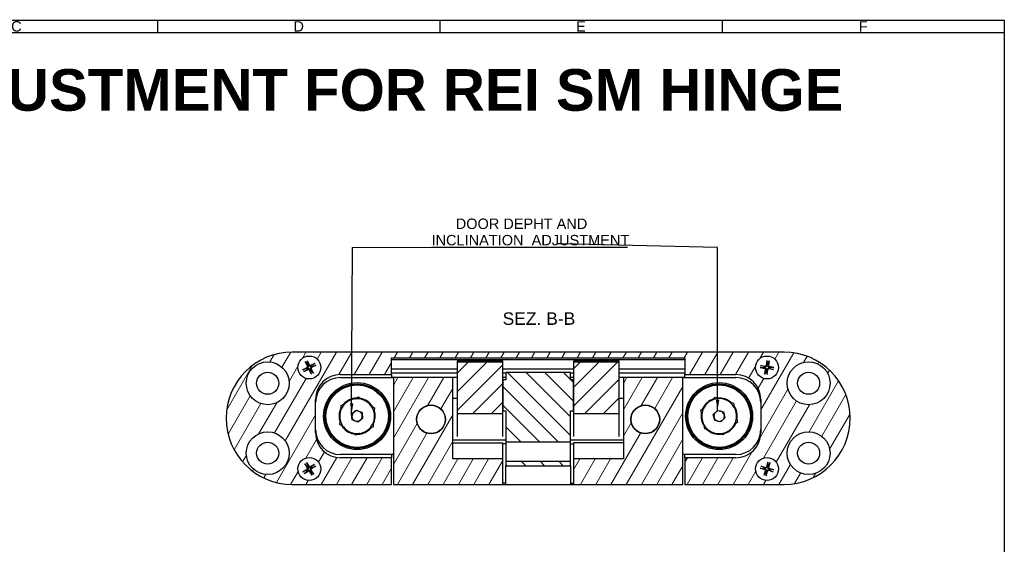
# Model space of a CAD drawing. Header units: millimetres. Extents: x 5 to 415, y 4 to 292.
# Tile 5 of 5: x 178 to 415, y 166 to 292. Entities that reach past the tile are written whole.
import ezdxf

# ---------------------------------------------------------------- set-up
doc = ezdxf.new("R2010")
doc.units = ezdxf.units.MM
for name, color, linetype, lineweight in [('Bordo (ISO)', 7, 'Continuous', 25), ('Simbolo (ISO)', 7, 'Continuous', 25), ('Tratteggio (ISO)', 7, 'Continuous', 15), ('Visibile (ISO)', 7, 'Continuous', 25)]:
    doc.layers.add(name, color=color, linetype=linetype, lineweight=lineweight)
doc.styles.add('Etichetta testo (ISO)', font='ARIAL.TTF')
doc.styles.add('Miglioranzo', font='ARIAL.TTF')
doc.dimstyles.new('Default - Metodo 1b (ISO)$7', dxfattribs={"dimtxt": 2.5, "dimasz": 2.5, "dimexe": 3.175, "dimexo": 0, "dimgap": 0.762, "dimtad": 1, "dimtoh": 1, "dimrnd": 1e-08, "dimtxsty": 'Miglioranzo', "dimcen": 0.09, "dimdle": 10, "dimclrd": 256, "dimclre": 256, "dimclrt": 256, "dimazin": 2, "dimtfac": 1.4, "dimtmove": 0, "dimatfit": 3, "dimfxl": 1, "dimtolj": 1, "dimlwd": -1, "dimlwe": -1, "dimarcsym": 0})

# ---------------------------------------------------------------- blocks, each defined once
blk = doc.blocks.new('Bordi Bordo A3')
at = {"layer": 'Bordo (ISO)'}
for p, q in [((8, 292), (415, 292)), ((211.5, 292), (211.5, 289)), ((279.33, 292), (279.33, 289)), ((347.17, 292), (347.17, 289)), ((415, 292), (415, 5)), ((415, 292), (415, 289)), ((5, 289), (415, 289))]:
    blk.add_line(p, q, dxfattribs=at)
at = {"layer": 'Bordo (ISO)', "char_height": 2.5, "attachment_point": 5, "style": 'Miglioranzo'}
for s, insert, width in [('C', (177.58, 290.5), 6.0822), ('D', (245.42, 290.5), 7.6983)]:
    blk.add_mtext(s, dxfattribs=dict(at, insert=insert, width=width))
for s, insert in [('E', (313.25, 290.5)), ('F', (381.08, 290.5))]:
    blk.add_mtext(s, dxfattribs=dict(at, insert=insert))

msp = doc.modelspace()

# ---------------------------------------------------------------- hatches: boundary and pattern name
at = {"layer": 'Tratteggio (ISO)'}
h = msp.add_hatch(dxfattribs=at)
h.set_pattern_fill('ANSI31', color=256, scale=25.4, angle=15, style=0)
h.set_pattern_definition([(60, (0, 0), (-2.74963, 1.5875), [])])
edge = h.paths.add_edge_path()
edge.add_line((267.72, 206.82), (267.72, 210.82))
edge.add_line((267.72, 210.82), (338.22, 210.82))
edge.add_line((338.22, 210.82), (338.22, 206.82))
edge.add_line((338.22, 206.82), (350.47, 206.82))
edge.add_ellipse((350.47, 200.82), major_axis=(0, 6), ratio=1, start_angle=270, end_angle=360, ccw=False)
edge.add_line((356.47, 200.82), (356.47, 192.82))
edge.add_ellipse((350.47, 192.82), major_axis=(6, 0), ratio=1, start_angle=270, end_angle=360, ccw=False)
edge.add_line((350.47, 186.82), (338.22, 186.82))
edge.add_line((338.22, 186.82), (338.22, 180.42))
edge.add_line((338.22, 180.42), (362.07, 180.42))
edge.add_ellipse((362.07, 196.32), major_axis=(0, -15.9), ratio=1, start_angle=0, end_angle=180)
edge.add_line((362.07, 212.22), (243.87, 212.22))
edge.add_ellipse((243.87, 196.32), major_axis=(0, 15.9), ratio=1, start_angle=0, end_angle=180)
edge.add_line((243.87, 180.42), (267.72, 180.42))
edge.add_line((267.72, 180.42), (267.72, 186.82))
edge.add_line((267.72, 186.82), (255.47, 186.82))
edge.add_ellipse((255.47, 192.82), major_axis=(0, -6), ratio=1, start_angle=270, end_angle=360, ccw=False)
edge.add_line((249.47, 192.82), (249.47, 200.82))
edge.add_ellipse((255.47, 200.82), major_axis=(-6, 0), ratio=1, start_angle=270, end_angle=360, ccw=False)
edge.add_line((255.47, 206.82), (267.72, 206.82))
edge = h.paths.add_edge_path(flags=0)
edge.add_ellipse((367.97, 187.92), major_axis=(5.15, 0), ratio=1, start_angle=0, end_angle=360)
edge = h.paths.add_edge_path(flags=0)
edge.add_ellipse((367.97, 204.72), major_axis=(5.15, 0), ratio=1, start_angle=0, end_angle=360)
edge = h.paths.add_edge_path(flags=0)
edge.add_ellipse((237.97, 187.92), major_axis=(5.15, 0), ratio=1, start_angle=0, end_angle=360)
edge = h.paths.add_edge_path(flags=0)
edge.add_ellipse((237.97, 204.72), major_axis=(5.15, 0), ratio=1, start_angle=0, end_angle=360)
edge = h.paths.add_edge_path(flags=0)
edge.add_ellipse((247.97, 184.12), major_axis=(-1.48, 2.32), ratio=1, start_angle=0, end_angle=360)
edge = h.paths.add_edge_path(flags=0)
edge.add_ellipse((247.97, 208.52), major_axis=(-1.27, 2.44), ratio=1, start_angle=0, end_angle=360)
edge = h.paths.add_edge_path(flags=0)
edge.add_ellipse((357.97, 184.12), major_axis=(0.72, 2.65), ratio=1, start_angle=0, end_angle=360)
edge = h.paths.add_edge_path(flags=0)
edge.add_ellipse((357.97, 208.52), major_axis=(0.4, 2.72), ratio=1, start_angle=0, end_angle=360)
h.paths.add_polyline_path([(282.47, 206.07), (268.22, 206.07), (268.22, 180.42), (294.47, 180.42), (294.47, 186.54), (282.47, 186.54)])
edge = h.paths.add_edge_path(flags=0)
edge.add_ellipse((277.22, 196.04), major_axis=(3.47, 0), ratio=1, start_angle=0, end_angle=360)
h.paths.add_polyline_path([(337.72, 187.57), (337.72, 206.07), (323.47, 206.07), (323.47, 186.54), (311.47, 186.54), (311.47, 180.42), (337.72, 180.42)])
edge = h.paths.add_edge_path(flags=0)
edge.add_ellipse((328.72, 196.04), major_axis=(3.47, 0), ratio=1, start_angle=0, end_angle=360)
h = msp.add_hatch(dxfattribs=at)
h.set_pattern_fill('ANSI31', color=256, scale=25.4, style=0)
h.set_pattern_definition([(45, (0, 0), (-2.245064, 2.245064), [])])
h.paths.add_polyline_path([(294.47, 209.79), (283.47, 209.79), (283.47, 197.48), (294.47, 197.48), (294.47, 198.12), (294.47, 205.53)])
h.paths.add_polyline_path([(311.47, 209.79), (311.47, 205.53), (311.47, 198.12), (311.47, 197.48), (322.47, 197.48), (322.47, 209.79)])
h = msp.add_hatch(dxfattribs=at)
h.set_pattern_fill('ANSI31', color=256, scale=25.4, angle=90.0002, style=0)
h.set_pattern_definition([(135.0002, (0, 0), (-2.245056, -2.245072), [])])
h.paths.add_polyline_path([(310.72, 198.12), (311.47, 198.12), (311.47, 205.53), (310.72, 205.53), (310.72, 207.3), (295.22, 207.3), (295.22, 205.53), (294.47, 205.53), (294.47, 198.12), (295.22, 198.12), (295.22, 190.61), (310.72, 190.61)])
h.paths.add_polyline_path([(310.72, 184.9), (310.72, 185.93), (295.22, 185.93), (295.22, 184.9)])

# ---------------------------------------------------------------- linework, layer by layer
at = {"layer": 'Visibile (ISO)'}
for p, q in [((362.07, 212.22), (243.87, 212.22)), ((267.72, 206.82), (267.72, 210.82)), ((267.72, 210.82), (338.22, 210.82)), ((338.22, 210.82), (338.22, 206.82)), ((246.39, 207.98), (247.41, 208.54)), ((247.25, 208.28), (246.48, 208.02)), ((246.98, 209.86), (247.5, 208.82)), ((247.03, 209.78), (247.52, 209.12)), ((247.43, 210.09), (247.99, 209.08)), ((247.73, 209.23), (247.47, 210.01)), ((249.31, 209.5), (248.27, 208.99)), ((249.54, 209.05), (248.53, 208.5)), ((249.23, 209.46), (248.57, 208.97)), ((248.68, 208.75), (249.46, 209.01)), ((267.72, 210.42), (273.72, 210.42)), ((273.72, 210.42), (332.22, 210.42)), ((283.47, 210), (283.47, 210.01)), ((294.47, 210.01), (283.47, 210.01)), ((283.47, 210), (283.47, 209.82)), ((283.47, 209.79), (283.47, 209.82)), ((294.47, 209.79), (283.47, 209.79)), ((283.47, 209.79), (283.47, 197.48)), ((294.47, 210.01), (294.47, 210)), ((294.47, 209.82), (294.47, 210)), ((294.47, 209.82), (294.47, 209.79)), ((294.47, 197.48), (294.47, 209.79)), ((311.47, 210), (311.47, 210.01)), ((322.47, 210.01), (311.47, 210.01)), ((311.47, 210), (311.47, 209.82)), ((311.47, 209.79), (311.47, 209.82)), ((311.47, 209.79), (311.47, 197.48)), ((322.47, 209.79), (311.47, 209.79)), ((322.47, 210.01), (322.47, 210)), ((322.47, 209.82), (322.47, 210)), ((322.47, 209.82), (322.47, 209.79)), ((322.47, 197.48), (322.47, 209.79)), ((332.22, 210.42), (338.22, 210.42)), ((356.3, 208.5), (357.45, 208.31)), ((356.38, 209), (357.53, 208.86)), ((356.4, 208.49), (357.22, 208.5)), ((357.25, 208.74), (356.47, 208.99)), ((357.95, 210.18), (357.76, 209.04)), ((357.94, 210.09), (357.95, 209.27)), ((358.2, 209.23), (358.44, 210.02)), ((358.46, 210.11), (358.31, 208.96)), ((359.63, 208.53), (358.49, 208.72)), ((358.68, 208.29), (359.47, 208.05)), ((359.54, 208.54), (358.72, 208.53)), ((246.63, 207.53), (247.66, 208.05)), ((246.71, 207.58), (247.37, 208.06)), ((248.5, 206.94), (247.95, 207.96)), ((248.2, 207.8), (248.46, 207.02)), ((248.91, 207.26), (248.42, 207.91)), ((248.95, 207.18), (248.44, 208.21)), ((255.47, 206.82), (267.72, 206.82)), ((255.47, 206.07), (268.22, 206.07)), ((267.72, 208.22), (273.72, 208.22)), ((267.72, 207.22), (273.72, 207.22)), ((267.72, 206.82), (267.72, 206.07)), ((267.72, 206.22), (273.72, 206.22)), ((282.47, 206.07), (268.22, 206.07)), ((268.22, 206.07), (268.22, 180.42)), ((273.72, 208.22), (283.47, 208.22)), ((273.72, 207.22), (283.47, 207.22)), ((273.72, 206.22), (283.47, 206.22)), ((282.47, 186.54), (282.47, 206.07)), ((294.47, 208.22), (311.47, 208.22)), ((294.47, 207.22), (295.22, 207.22)), ((294.47, 206.22), (295.22, 206.22)), ((310.72, 207.3), (295.22, 207.3)), ((295.22, 207.3), (295.22, 205.53)), ((310.72, 205.53), (310.72, 207.3)), ((310.72, 207.22), (311.47, 207.22)), ((310.72, 206.22), (311.47, 206.22)), ((322.47, 208.22), (332.22, 208.22)), ((322.47, 207.22), (332.22, 207.22)), ((322.47, 206.22), (332.22, 206.22)), ((337.72, 206.07), (323.47, 206.07)), ((323.47, 206.07), (323.47, 186.54)), ((332.22, 208.22), (338.22, 208.22)), ((332.22, 207.22), (338.22, 207.22)), ((332.22, 206.22), (338.22, 206.22)), ((337.72, 187.57), (337.72, 206.07)), ((337.72, 206.07), (350.47, 206.07)), ((338.22, 206.82), (350.47, 206.82)), ((338.22, 206.07), (338.22, 206.82)), ((357.48, 206.93), (357.62, 208.07)), ((357.74, 207.8), (357.5, 207.02)), ((357.98, 206.85), (358.17, 207.99)), ((357.99, 206.94), (357.98, 207.76)), ((359.56, 208.03), (358.41, 208.17)), ((295.22, 205.53), (294.47, 205.53)), ((294.47, 205.53), (294.47, 198.12)), ((311.47, 205.53), (310.72, 205.53)), ((311.47, 198.12), (311.47, 205.53)), ((259.27, 201.16), (259.81, 201.42)), ((259.81, 201.42), (260.3, 201.09)), ((345.07, 200.94), (345.51, 201.34)), ((345.51, 201.34), (346.08, 201.15)), ((249.47, 192.82), (249.47, 200.82)), ((255.6, 198.81), (255.65, 199.41)), ((255.65, 199.41), (256.19, 199.67)), ((263.13, 199.16), (263.63, 198.83)), ((263.63, 198.83), (263.58, 198.23)), ((283.47, 201.04), (282.47, 201.04)), ((323.47, 201.04), (322.47, 201.04)), ((349.33, 200.09), (349.91, 199.9)), ((349.91, 199.9), (350.03, 199.31)), ((356.47, 200.82), (356.47, 192.82)), ((258.15, 197.41), (259.32, 198.25)), ((258.3, 195.97), (258.15, 197.41)), ((259.32, 198.25), (260.64, 197.66)), ((260.64, 197.66), (260.79, 196.23)), ((283.47, 197.48), (294.47, 197.48)), ((283.47, 197.48), (283.47, 191.92)), ((294.47, 198.12), (295.22, 198.12)), ((294.47, 191.92), (294.47, 197.48)), ((295.22, 198.12), (295.22, 190.61)), ((310.72, 198.12), (311.47, 198.12)), ((310.72, 190.61), (310.72, 198.12)), ((311.47, 197.48), (322.47, 197.48)), ((311.47, 197.48), (311.47, 191.92)), ((322.47, 191.92), (322.47, 197.48)), ((342.08, 198.25), (342.52, 198.65)), ((342.2, 197.66), (342.08, 198.25)), ((345.07, 197.18), (346.09, 198.21)), ((345.45, 195.79), (345.07, 197.18)), ((346.09, 198.21), (347.48, 197.84)), ((347.86, 196.45), (346.85, 195.42)), ((347.48, 197.84), (347.86, 196.45)), ((255.31, 194.81), (255.35, 195.41)), ((255.81, 194.47), (255.31, 194.81)), ((259.62, 195.38), (258.3, 195.97)), ((260.79, 196.23), (259.62, 195.38)), ((263.29, 194.22), (262.75, 193.96)), ((263.33, 194.82), (263.29, 194.22)), ((343.03, 193.73), (342.91, 194.32)), ((346.85, 195.42), (345.45, 195.79)), ((350.86, 195.38), (350.41, 194.98)), ((350.73, 195.97), (350.86, 195.38)), ((259.13, 192.21), (258.63, 192.55)), ((259.67, 192.47), (259.13, 192.21)), ((343.6, 193.55), (343.03, 193.73)), ((347.42, 192.3), (346.85, 192.48)), ((347.87, 192.7), (347.42, 192.3)), ((295.22, 191.04), (282.47, 191.04)), ((282.47, 190.42), (294.47, 190.42)), ((294.47, 186.54), (294.47, 190.42)), ((295.22, 190.17), (294.47, 190.17)), ((295.22, 190.61), (310.72, 190.61)), ((295.22, 190.61), (295.22, 188.31)), ((323.47, 191.04), (310.72, 191.04)), ((310.72, 188.31), (310.72, 190.61)), ((310.72, 190.17), (311.47, 190.17)), ((323.47, 190.42), (311.47, 190.42)), ((311.47, 190.42), (311.47, 186.54)), ((268.22, 187.57), (255.47, 187.57)), ((267.72, 187.57), (267.72, 186.82)), ((295.22, 188.31), (295.22, 185.93)), ((310.72, 185.93), (310.72, 188.31)), ((337.72, 180.42), (337.72, 187.57)), ((350.47, 187.57), (337.72, 187.57)), ((338.22, 186.82), (338.22, 187.57)), ((246.87, 185.37), (247.47, 184.38)), ((246.92, 185.29), (247.47, 184.68)), ((247.3, 185.64), (247.94, 184.68)), ((247.67, 184.81), (247.35, 185.56)), ((249.22, 185.21), (248.23, 184.61)), ((249.14, 185.16), (248.53, 184.62)), ((249.49, 184.78), (248.53, 184.14)), ((248.66, 184.41), (249.41, 184.74)), ((267.72, 186.82), (255.47, 186.82)), ((267.72, 180.42), (267.72, 186.82)), ((294.47, 186.54), (282.47, 186.54)), ((294.47, 180.42), (294.47, 186.54)), ((310.72, 185.93), (295.22, 185.93)), ((295.22, 185.93), (295.22, 184.9)), ((295.22, 184.9), (310.72, 184.9)), ((295.22, 180.42), (295.22, 184.9)), ((310.72, 184.9), (310.72, 185.93)), ((310.72, 184.9), (310.72, 180.42)), ((323.47, 186.54), (311.47, 186.54)), ((311.47, 186.54), (311.47, 180.42)), ((350.47, 186.82), (338.22, 186.82)), ((338.22, 186.82), (338.22, 180.42)), ((356.45, 184.79), (357.57, 184.51)), ((357.28, 184.43), (356.54, 184.77)), ((358.16, 185.77), (357.83, 184.66)), ((358.13, 185.68), (358.04, 184.87)), ((358.28, 184.8), (358.62, 185.55)), ((358.65, 185.64), (358.36, 184.51)), ((246.44, 183.45), (247.41, 184.09)), ((247.28, 183.82), (246.52, 183.5)), ((246.72, 183.02), (247.71, 183.62)), ((246.79, 183.07), (247.41, 183.61)), ((248.64, 182.59), (248, 183.56)), ((248.26, 183.42), (248.59, 182.67)), ((249.06, 182.87), (248.46, 183.85)), ((249.01, 182.94), (248.47, 183.56)), ((356.32, 184.3), (357.43, 183.98)), ((356.4, 184.28), (357.22, 184.19)), ((357.29, 182.6), (357.57, 183.72)), ((357.65, 183.43), (357.32, 182.69)), ((357.78, 182.46), (358.11, 183.57)), ((357.8, 182.55), (357.89, 183.37)), ((359.49, 183.44), (358.36, 183.72)), ((359.62, 183.93), (358.51, 184.26)), ((358.65, 183.8), (359.4, 183.47)), ((359.53, 183.95), (358.72, 184.04)), ((243.87, 180.42), (267.72, 180.42)), ((268.22, 180.42), (294.47, 180.42)), ((295.22, 180.67), (294.47, 180.67)), ((294.47, 180.42), (295.22, 180.42)), ((295.22, 180.42), (310.72, 180.42)), ((310.72, 180.67), (311.47, 180.67)), ((310.72, 180.42), (311.47, 180.42)), ((311.47, 180.42), (337.72, 180.42)), ((338.22, 180.42), (362.07, 180.42))]:
    msp.add_line(p, q, dxfattribs=at)
for centre, radius in [((247.97, 208.52), 2.75), ((357.97, 208.52), 2.75), ((237.97, 204.72), 5.15), ((367.97, 204.72), 5.15), ((237.97, 204.72), 2.65), ((367.97, 204.72), 2.65), ((259.47, 196.82), 8.05), ((259.47, 196.82), 7.75), ((259.47, 196.82), 7.5), ((346.47, 196.82), 8.05), ((346.47, 196.82), 7.75), ((346.47, 196.82), 7.5), ((277.22, 196.04), 3.47), ((277.22, 196.04), 3.4), ((328.72, 196.04), 3.47), ((328.72, 196.04), 3.4), ((237.97, 187.92), 5.15), ((367.97, 187.92), 5.15), ((237.97, 187.92), 2.65), ((367.97, 187.92), 2.65), ((247.97, 184.12), 2.75), ((357.97, 184.12), 2.75)]:
    msp.add_circle(centre, radius, dxfattribs=at)
for centre, radius, start, end in [((243.87, 196.32), 15.9, 90, 270), ((362.07, 196.32), 15.9, 270, 90), ((247.97, 208.52), 0.752, 198.1207, 216.905), ((247.31, 208.73), 0.215, 298.6451, 26.3806), ((247.97, 208.52), 0.752, 108.1207, 126.905), ((248.18, 209.18), 0.215, 208.6451, 296.3806), ((248.63, 208.31), 0.215, 118.6451, 206.3806), ((247.97, 208.52), 0.752, 18.1207, 36.905), ((357.97, 208.52), 0.752, 162.3479, 181.1322), ((357.41, 208.1), 0.215, 352.8723, 80.6078), ((357.55, 209.07), 0.215, 262.8723, 350.6078), ((357.97, 208.52), 0.752, 72.3479, 91.1322), ((358.52, 208.93), 0.215, 172.8723, 260.6078), ((357.97, 208.52), 0.752, 342.3479, 1.1322), ((247.76, 207.85), 0.215, 28.6451, 116.3806), ((247.97, 208.52), 0.752, 288.1207, 306.905), ((255.47, 200.82), 6, 90, 180), ((255.47, 200.07), 6, 90, 180), ((273.22, 205.54), 5, 172.1951, 173.9267), ((332.72, 205.54), 5, 6.0733, 7.8049), ((350.47, 200.82), 6, 0, 90), ((350.47, 200.07), 6, 0, 90), ((357.97, 208.52), 0.752, 252.3479, 271.1322), ((358.38, 207.96), 0.215, 82.8723, 170.6078), ((259.47, 196.82), 4.35, 92.6529, 138.9349), ((346.47, 196.82), 4.35, 48.7713, 95.0533), ((259.47, 196.82), 4.35, 152.6529, 198.9349), ((259.47, 196.82), 4.2, 133.5467, 158.0411), ((259.47, 196.82), 4.2, 98.0411, 133.5467), ((259.47, 196.82), 4.2, 73.5467, 98.0411), ((259.47, 196.82), 4.35, 32.6529, 78.9349), ((259.47, 196.82), 4.2, 38.0411, 73.5467), ((259.47, 196.82), 4.2, 13.5467, 38.0411), ((346.47, 196.82), 4.2, 149.6651, 174.1595), ((346.47, 196.82), 4.35, 108.7713, 155.0533), ((346.47, 196.82), 4.2, 114.1595, 149.6651), ((346.47, 196.82), 4.2, 89.6651, 114.1595), ((346.47, 196.82), 4.2, 54.1595, 89.6651), ((346.47, 196.82), 4.2, 29.6651, 54.1595), ((346.47, 196.82), 4.35, 348.7713, 35.0533), ((346.47, 196.82), 4.2, 354.1595, 29.6651), ((259.47, 196.82), 4.2, 158.0411, 193.5467), ((259.47, 196.82), 1.25, 125.8605, 185.8605), ((259.47, 196.82), 1.25, 185.8605, 245.8605), ((259.47, 196.82), 1.25, 65.8605, 125.8605), ((259.47, 196.82), 1.25, 5.8605, 65.8605), ((259.47, 196.82), 1.25, 305.8605, 5.8605), ((259.47, 196.82), 4.35, 332.6529, 18.9349), ((259.47, 196.82), 4.2, 338.0411, 13.5467), ((346.47, 196.82), 4.35, 168.7713, 215.0533), ((346.47, 196.82), 4.2, 174.1595, 209.6651), ((346.47, 196.82), 1.25, 135.2675, 195.2675), ((346.47, 196.82), 1.25, 195.2675, 255.2675), ((346.47, 196.82), 1.25, 75.2675, 135.2675), ((346.47, 196.82), 1.25, 15.2675, 75.2675), ((346.47, 196.82), 1.25, 315.2675, 15.2675), ((259.47, 196.82), 4.2, 193.5467, 218.0411), ((259.47, 196.82), 4.35, 212.6529, 258.9349), ((259.47, 196.82), 4.2, 218.0411, 253.5467), ((259.47, 196.82), 1.25, 245.8605, 305.8605), ((259.47, 196.82), 4.2, 313.5467, 338.0411), ((346.47, 196.82), 4.2, 209.6651, 234.1595), ((346.47, 196.82), 1.25, 255.2675, 315.2675), ((346.47, 196.82), 4.35, 288.7713, 335.0533), ((346.47, 196.82), 4.2, 294.1595, 329.6651), ((346.47, 196.82), 4.2, 329.6651, 354.1595), ((255.47, 193.57), 6, 180, 270), ((255.47, 192.82), 6, 180, 270), ((259.47, 196.82), 4.2, 253.5467, 278.0411), ((259.47, 196.82), 4.35, 272.6529, 318.9349), ((259.47, 196.82), 4.2, 278.0411, 313.5467), ((346.47, 196.82), 4.35, 228.7713, 275.0533), ((346.47, 196.82), 4.2, 234.1595, 269.6651), ((346.47, 196.82), 4.2, 269.6651, 294.1595), ((350.47, 193.57), 6, 270, 0), ((350.47, 192.82), 6, 270, 0), ((247.97, 184.12), 0.752, 113.0663, 131.8507), ((248.12, 184.79), 0.215, 213.5908, 301.3263), ((247.97, 184.12), 0.752, 23.0663, 41.8507), ((357.62, 184.72), 0.215, 255.8642, 343.5997), ((357.97, 184.12), 0.752, 65.3397, 84.1241), ((247.97, 184.12), 0.752, 203.0663, 221.8507), ((247.29, 184.27), 0.215, 303.5908, 31.3263), ((247.82, 183.44), 0.215, 33.5908, 121.3263), ((247.97, 184.12), 0.752, 293.0663, 311.8507), ((248.65, 183.97), 0.215, 123.5908, 211.3263), ((357.97, 184.12), 0.752, 155.3397, 174.1241), ((357.36, 183.77), 0.215, 345.8642, 73.5997), ((357.97, 184.12), 0.752, 245.3397, 264.1241), ((358.31, 183.51), 0.215, 75.8642, 163.5997), ((358.57, 184.46), 0.215, 165.8642, 253.5997), ((357.97, 184.12), 0.752, 335.3397, 354.1241)]:
    msp.add_arc(centre, radius, start, end, dxfattribs=at)
for points, knots in [([(247.03, 209.78), (247.03, 209.78), (247.02, 209.79), (247.01, 209.8), (247.01, 209.81), (247, 209.83), (246.99, 209.85), (246.98, 209.86)], [0.03495487, 0.03495487, 0.03495487, 0.03495487, 0.03801973, 0.03801973, 0.04181436, 0.04181436, 0.04566018, 0.04566018, 0.04566018, 0.04566018]), ([(247.43, 210.09), (247.44, 210.08), (247.45, 210.07), (247.46, 210.05), (247.46, 210.03), (247.47, 210.02), (247.47, 210.01), (247.47, 210.01)], [0.0153115, 0.0153115, 0.0153115, 0.0153115, 0.01915732, 0.01915732, 0.02295195, 0.02295195, 0.02601681, 0.02601681, 0.02601681, 0.02601681]), ([(247.64, 208.89), (247.66, 208.86), (247.67, 208.82), (247.69, 208.75), (247.69, 208.72), (247.69, 208.67), (247.68, 208.64), (247.66, 208.58), (247.65, 208.56), (247.62, 208.51), (247.6, 208.48), (247.56, 208.44), (247.52, 208.41), (247.49, 208.4)], [0.16722794, 0.16722794, 0.16722794, 0.16722794, 0.17980141, 0.17980141, 0.1882428, 0.1882428, 0.19668418, 0.19668418, 0.20512557, 0.20512557, 0.21356695, 0.21356695, 0.22614043, 0.22614043, 0.22614043, 0.22614043]), ([(247.59, 208.19), (247.63, 208.21), (247.67, 208.22), (247.73, 208.24), (247.76, 208.24), (247.82, 208.23), (247.85, 208.23), (247.9, 208.21), (247.93, 208.2), (247.98, 208.17), (248, 208.15), (248.05, 208.1), (248.07, 208.07), (248.09, 208.03)], [0.16722794, 0.16722794, 0.16722794, 0.16722794, 0.17980141, 0.17980141, 0.1882428, 0.1882428, 0.19668418, 0.19668418, 0.20512557, 0.20512557, 0.21356695, 0.21356695, 0.22614043, 0.22614043, 0.22614043, 0.22614043]), ([(248.34, 208.84), (248.31, 208.82), (248.27, 208.81), (248.21, 208.8), (248.18, 208.8), (248.12, 208.8), (248.09, 208.8), (248.03, 208.82), (248.01, 208.83), (247.96, 208.86), (247.93, 208.88), (247.89, 208.93), (247.87, 208.96), (247.85, 209)], [0.16722794, 0.16722794, 0.16722794, 0.16722794, 0.17980141, 0.17980141, 0.1882428, 0.1882428, 0.19668418, 0.19668418, 0.20512557, 0.20512557, 0.21356695, 0.21356695, 0.22614043, 0.22614043, 0.22614043, 0.22614043]), ([(248.29, 208.14), (248.27, 208.18), (248.26, 208.22), (248.25, 208.28), (248.25, 208.31), (248.25, 208.37), (248.26, 208.4), (248.27, 208.45), (248.29, 208.48), (248.32, 208.53), (248.33, 208.55), (248.38, 208.6), (248.41, 208.62), (248.45, 208.64)], [0.16722794, 0.16722794, 0.16722794, 0.16722794, 0.17980141, 0.17980141, 0.1882428, 0.1882428, 0.19668418, 0.19668418, 0.20512557, 0.20512557, 0.21356695, 0.21356695, 0.22614043, 0.22614043, 0.22614043, 0.22614043]), ([(249.23, 209.46), (249.23, 209.46), (249.24, 209.46), (249.25, 209.47), (249.26, 209.48), (249.28, 209.49), (249.3, 209.5), (249.31, 209.5)], [0.03495487, 0.03495487, 0.03495487, 0.03495487, 0.03801973, 0.03801973, 0.04181436, 0.04181436, 0.04566018, 0.04566018, 0.04566018, 0.04566018]), ([(249.54, 209.05), (249.53, 209.04), (249.52, 209.04), (249.5, 209.03), (249.49, 209.02), (249.47, 209.02), (249.46, 209.01), (249.46, 209.01)], [0.0153115, 0.0153115, 0.0153115, 0.0153115, 0.01915732, 0.01915732, 0.02295195, 0.02295195, 0.02601681, 0.02601681, 0.02601681, 0.02601681]), ([(356.4, 208.49), (356.39, 208.49), (356.38, 208.49), (356.37, 208.49), (356.36, 208.49), (356.33, 208.5), (356.32, 208.5), (356.3, 208.5)], [0.03495487, 0.03495487, 0.03495487, 0.03495487, 0.03801973, 0.03801973, 0.04181436, 0.04181436, 0.04566018, 0.04566018, 0.04566018, 0.04566018]), ([(356.38, 209), (356.39, 209), (356.41, 209), (356.43, 209), (356.44, 208.99), (356.46, 208.99), (356.46, 208.99), (356.47, 208.99)], [0.0153115, 0.0153115, 0.0153115, 0.0153115, 0.01915732, 0.01915732, 0.02295195, 0.02295195, 0.02601681, 0.02601681, 0.02601681, 0.02601681]), ([(357.47, 208.47), (357.51, 208.47), (357.55, 208.45), (357.61, 208.43), (357.64, 208.41), (357.68, 208.38), (357.7, 208.35), (357.74, 208.31), (357.75, 208.28), (357.77, 208.23), (357.78, 208.2), (357.79, 208.14), (357.79, 208.09), (357.78, 208.05)], [0.16722794, 0.16722794, 0.16722794, 0.16722794, 0.17980141, 0.17980141, 0.1882428, 0.1882428, 0.19668418, 0.19668418, 0.20512557, 0.20512557, 0.21356695, 0.21356695, 0.22614043, 0.22614043, 0.22614043, 0.22614043]), ([(357.92, 209.01), (357.92, 208.97), (357.91, 208.93), (357.88, 208.87), (357.86, 208.85), (357.83, 208.8), (357.8, 208.78), (357.76, 208.75), (357.73, 208.73), (357.68, 208.71), (357.65, 208.7), (357.59, 208.69), (357.55, 208.69), (357.51, 208.7)], [0.16722794, 0.16722794, 0.16722794, 0.16722794, 0.17980141, 0.17980141, 0.1882428, 0.1882428, 0.19668418, 0.19668418, 0.20512557, 0.20512557, 0.21356695, 0.21356695, 0.22614043, 0.22614043, 0.22614043, 0.22614043]), ([(357.94, 210.09), (357.94, 210.09), (357.94, 210.1), (357.94, 210.12), (357.95, 210.13), (357.95, 210.15), (357.95, 210.17), (357.95, 210.18)], [0.03495487, 0.03495487, 0.03495487, 0.03495487, 0.03801973, 0.03801973, 0.04181436, 0.04181436, 0.04566018, 0.04566018, 0.04566018, 0.04566018]), ([(358.01, 208.02), (358.02, 208.06), (358.03, 208.1), (358.06, 208.16), (358.07, 208.18), (358.11, 208.23), (358.13, 208.25), (358.18, 208.28), (358.2, 208.3), (358.26, 208.32), (358.28, 208.33), (358.35, 208.34), (358.39, 208.34), (358.43, 208.33)], [0.16722794, 0.16722794, 0.16722794, 0.16722794, 0.17980141, 0.17980141, 0.1882428, 0.1882428, 0.19668418, 0.19668418, 0.20512557, 0.20512557, 0.21356695, 0.21356695, 0.22614043, 0.22614043, 0.22614043, 0.22614043]), ([(358.46, 208.56), (358.42, 208.57), (358.38, 208.58), (358.32, 208.61), (358.3, 208.62), (358.25, 208.66), (358.23, 208.68), (358.2, 208.72), (358.19, 208.75), (358.16, 208.81), (358.16, 208.83), (358.15, 208.9), (358.15, 208.94), (358.15, 208.98)], [0.16722794, 0.16722794, 0.16722794, 0.16722794, 0.17980141, 0.17980141, 0.1882428, 0.1882428, 0.19668418, 0.19668418, 0.20512557, 0.20512557, 0.21356695, 0.21356695, 0.22614043, 0.22614043, 0.22614043, 0.22614043]), ([(358.46, 210.11), (358.45, 210.09), (358.45, 210.08), (358.45, 210.06), (358.45, 210.04), (358.44, 210.03), (358.44, 210.02), (358.44, 210.02)], [0.0153115, 0.0153115, 0.0153115, 0.0153115, 0.01915732, 0.01915732, 0.02295195, 0.02295195, 0.02601681, 0.02601681, 0.02601681, 0.02601681]), ([(359.54, 208.54), (359.54, 208.54), (359.55, 208.54), (359.57, 208.54), (359.58, 208.54), (359.6, 208.54), (359.62, 208.53), (359.63, 208.53)], [0.03495487, 0.03495487, 0.03495487, 0.03495487, 0.03801973, 0.03801973, 0.04181436, 0.04181436, 0.04566018, 0.04566018, 0.04566018, 0.04566018]), ([(246.39, 207.98), (246.4, 207.99), (246.42, 208), (246.44, 208.01), (246.45, 208.01), (246.46, 208.02), (246.47, 208.02), (246.48, 208.02)], [0.0153115, 0.0153115, 0.0153115, 0.0153115, 0.01915732, 0.01915732, 0.02295195, 0.02295195, 0.02601681, 0.02601681, 0.02601681, 0.02601681]), ([(246.71, 207.58), (246.7, 207.57), (246.7, 207.57), (246.68, 207.56), (246.67, 207.56), (246.65, 207.54), (246.64, 207.54), (246.63, 207.53)], [0.03495487, 0.03495487, 0.03495487, 0.03495487, 0.03801973, 0.03801973, 0.04181436, 0.04181436, 0.04566018, 0.04566018, 0.04566018, 0.04566018]), ([(248.5, 206.94), (248.5, 206.95), (248.49, 206.97), (248.48, 206.99), (248.47, 207), (248.47, 207.01), (248.46, 207.02), (248.46, 207.02)], [0.0153115, 0.0153115, 0.0153115, 0.0153115, 0.01915732, 0.01915732, 0.02295195, 0.02295195, 0.02601681, 0.02601681, 0.02601681, 0.02601681]), ([(248.91, 207.26), (248.91, 207.25), (248.91, 207.25), (248.92, 207.23), (248.93, 207.22), (248.94, 207.2), (248.95, 207.19), (248.95, 207.18)], [0.03495487, 0.03495487, 0.03495487, 0.03495487, 0.03801973, 0.03801973, 0.04181436, 0.04181436, 0.04566018, 0.04566018, 0.04566018, 0.04566018]), ([(357.48, 206.93), (357.48, 206.94), (357.48, 206.95), (357.49, 206.98), (357.49, 206.99), (357.49, 207.01), (357.5, 207.01), (357.5, 207.02)], [0.0153115, 0.0153115, 0.0153115, 0.0153115, 0.01915732, 0.01915732, 0.02295195, 0.02295195, 0.02601681, 0.02601681, 0.02601681, 0.02601681]), ([(357.99, 206.94), (357.99, 206.94), (357.99, 206.93), (357.99, 206.92), (357.99, 206.9), (357.99, 206.88), (357.98, 206.87), (357.98, 206.85)], [0.03495487, 0.03495487, 0.03495487, 0.03495487, 0.03801973, 0.03801973, 0.04181436, 0.04181436, 0.04566018, 0.04566018, 0.04566018, 0.04566018]), ([(359.56, 208.03), (359.55, 208.03), (359.53, 208.03), (359.51, 208.04), (359.49, 208.04), (359.48, 208.04), (359.47, 208.04), (359.47, 208.05)], [0.0153115, 0.0153115, 0.0153115, 0.0153115, 0.01915732, 0.01915732, 0.02295195, 0.02295195, 0.02601681, 0.02601681, 0.02601681, 0.02601681]), ([(246.92, 185.29), (246.92, 185.3), (246.92, 185.3), (246.91, 185.31), (246.9, 185.32), (246.89, 185.34), (246.88, 185.36), (246.87, 185.37)], [0.03495487, 0.03495487, 0.03495487, 0.03495487, 0.03801973, 0.03801973, 0.04181436, 0.04181436, 0.04566018, 0.04566018, 0.04566018, 0.04566018]), ([(247.3, 185.64), (247.31, 185.63), (247.32, 185.62), (247.33, 185.6), (247.33, 185.59), (247.34, 185.57), (247.34, 185.56), (247.35, 185.56)], [0.0153115, 0.0153115, 0.0153115, 0.0153115, 0.01915732, 0.01915732, 0.02295195, 0.02295195, 0.02601681, 0.02601681, 0.02601681, 0.02601681]), ([(248.31, 184.47), (248.28, 184.45), (248.24, 184.43), (248.18, 184.42), (248.15, 184.41), (248.09, 184.41), (248.06, 184.41), (248.01, 184.43), (247.98, 184.44), (247.93, 184.46), (247.9, 184.48), (247.85, 184.52), (247.83, 184.55), (247.81, 184.59)], [0.16722794, 0.16722794, 0.16722794, 0.16722794, 0.17980141, 0.17980141, 0.1882428, 0.1882428, 0.19668418, 0.19668418, 0.20512557, 0.20512557, 0.21356695, 0.21356695, 0.22614043, 0.22614043, 0.22614043, 0.22614043]), ([(249.14, 185.16), (249.15, 185.16), (249.15, 185.17), (249.16, 185.18), (249.18, 185.19), (249.19, 185.2), (249.21, 185.21), (249.22, 185.21)], [0.03495487, 0.03495487, 0.03495487, 0.03495487, 0.03801973, 0.03801973, 0.04181436, 0.04181436, 0.04566018, 0.04566018, 0.04566018, 0.04566018]), ([(249.49, 184.78), (249.48, 184.78), (249.47, 184.77), (249.45, 184.76), (249.44, 184.75), (249.42, 184.74), (249.42, 184.74), (249.41, 184.74)], [0.0153115, 0.0153115, 0.0153115, 0.0153115, 0.01915732, 0.01915732, 0.02295195, 0.02295195, 0.02601681, 0.02601681, 0.02601681, 0.02601681]), ([(356.45, 184.79), (356.46, 184.79), (356.48, 184.79), (356.5, 184.78), (356.51, 184.78), (356.53, 184.77), (356.53, 184.77), (356.54, 184.77)], [0.0153115, 0.0153115, 0.0153115, 0.0153115, 0.01915732, 0.01915732, 0.02295195, 0.02295195, 0.02601681, 0.02601681, 0.02601681, 0.02601681]), ([(357.98, 184.61), (357.97, 184.57), (357.96, 184.54), (357.92, 184.48), (357.9, 184.46), (357.86, 184.42), (357.84, 184.4), (357.79, 184.37), (357.76, 184.36), (357.71, 184.35), (357.68, 184.34), (357.61, 184.34), (357.57, 184.34), (357.53, 184.36)], [0.16722794, 0.16722794, 0.16722794, 0.16722794, 0.17980141, 0.17980141, 0.1882428, 0.1882428, 0.19668418, 0.19668418, 0.20512557, 0.20512557, 0.21356695, 0.21356695, 0.22614043, 0.22614043, 0.22614043, 0.22614043]), ([(358.13, 185.68), (358.14, 185.68), (358.14, 185.69), (358.14, 185.71), (358.14, 185.72), (358.15, 185.74), (358.15, 185.76), (358.16, 185.77)], [0.03495487, 0.03495487, 0.03495487, 0.03495487, 0.03801973, 0.03801973, 0.04181436, 0.04181436, 0.04566018, 0.04566018, 0.04566018, 0.04566018]), ([(358.65, 185.64), (358.64, 185.62), (358.64, 185.61), (358.63, 185.59), (358.63, 185.57), (358.62, 185.56), (358.62, 185.55), (358.62, 185.55)], [0.0153115, 0.0153115, 0.0153115, 0.0153115, 0.01915732, 0.01915732, 0.02295195, 0.02295195, 0.02601681, 0.02601681, 0.02601681, 0.02601681]), ([(246.44, 183.45), (246.46, 183.46), (246.47, 183.46), (246.49, 183.48), (246.5, 183.48), (246.51, 183.49), (246.52, 183.49), (246.52, 183.5)], [0.0153115, 0.0153115, 0.0153115, 0.0153115, 0.01915732, 0.01915732, 0.02295195, 0.02295195, 0.02601681, 0.02601681, 0.02601681, 0.02601681]), ([(246.79, 183.07), (246.79, 183.07), (246.78, 183.06), (246.77, 183.06), (246.76, 183.05), (246.74, 183.04), (246.73, 183.03), (246.72, 183.02)], [0.03495487, 0.03495487, 0.03495487, 0.03495487, 0.03801973, 0.03801973, 0.04181436, 0.04181436, 0.04566018, 0.04566018, 0.04566018, 0.04566018]), ([(247.61, 184.46), (247.63, 184.43), (247.65, 184.39), (247.67, 184.33), (247.67, 184.3), (247.67, 184.24), (247.67, 184.21), (247.66, 184.16), (247.65, 184.13), (247.62, 184.08), (247.61, 184.05), (247.56, 184), (247.53, 183.98), (247.5, 183.95)], [0.16722794, 0.16722794, 0.16722794, 0.16722794, 0.17980141, 0.17980141, 0.1882428, 0.1882428, 0.19668418, 0.19668418, 0.20512557, 0.20512557, 0.21356695, 0.21356695, 0.22614043, 0.22614043, 0.22614043, 0.22614043]), ([(247.62, 183.76), (247.66, 183.78), (247.69, 183.8), (247.76, 183.82), (247.78, 183.82), (247.84, 183.82), (247.87, 183.82), (247.93, 183.81), (247.96, 183.8), (248.01, 183.77), (248.03, 183.75), (248.08, 183.71), (248.11, 183.68), (248.13, 183.65)], [0.16722794, 0.16722794, 0.16722794, 0.16722794, 0.17980141, 0.17980141, 0.1882428, 0.1882428, 0.19668418, 0.19668418, 0.20512557, 0.20512557, 0.21356695, 0.21356695, 0.22614043, 0.22614043, 0.22614043, 0.22614043]), ([(248.33, 183.77), (248.3, 183.8), (248.29, 183.84), (248.27, 183.9), (248.26, 183.93), (248.26, 183.99), (248.27, 184.02), (248.28, 184.08), (248.29, 184.11), (248.31, 184.16), (248.33, 184.18), (248.37, 184.23), (248.4, 184.26), (248.44, 184.28)], [0.16722794, 0.16722794, 0.16722794, 0.16722794, 0.17980141, 0.17980141, 0.1882428, 0.1882428, 0.19668418, 0.19668418, 0.20512557, 0.20512557, 0.21356695, 0.21356695, 0.22614043, 0.22614043, 0.22614043, 0.22614043]), ([(248.64, 182.59), (248.63, 182.6), (248.62, 182.62), (248.61, 182.64), (248.6, 182.65), (248.59, 182.66), (248.59, 182.67), (248.59, 182.67)], [0.0153115, 0.0153115, 0.0153115, 0.0153115, 0.01915732, 0.01915732, 0.02295195, 0.02295195, 0.02601681, 0.02601681, 0.02601681, 0.02601681]), ([(249.01, 182.94), (249.02, 182.94), (249.02, 182.93), (249.03, 182.92), (249.04, 182.91), (249.05, 182.89), (249.06, 182.88), (249.06, 182.87)], [0.03495487, 0.03495487, 0.03495487, 0.03495487, 0.03801973, 0.03801973, 0.04181436, 0.04181436, 0.04566018, 0.04566018, 0.04566018, 0.04566018]), ([(356.4, 184.28), (356.4, 184.28), (356.39, 184.29), (356.38, 184.29), (356.37, 184.29), (356.34, 184.3), (356.33, 184.3), (356.32, 184.3)], [0.03495487, 0.03495487, 0.03495487, 0.03495487, 0.03801973, 0.03801973, 0.04181436, 0.04181436, 0.04566018, 0.04566018, 0.04566018, 0.04566018]), ([(357.29, 182.6), (357.29, 182.61), (357.3, 182.62), (357.3, 182.65), (357.31, 182.66), (357.31, 182.67), (357.32, 182.68), (357.32, 182.69)], [0.0153115, 0.0153115, 0.0153115, 0.0153115, 0.01915732, 0.01915732, 0.02295195, 0.02295195, 0.02601681, 0.02601681, 0.02601681, 0.02601681]), ([(357.47, 184.13), (357.51, 184.12), (357.55, 184.11), (357.6, 184.07), (357.63, 184.05), (357.67, 184.01), (357.68, 183.99), (357.71, 183.94), (357.72, 183.91), (357.74, 183.85), (357.74, 183.83), (357.75, 183.76), (357.74, 183.72), (357.73, 183.68)], [0.16722794, 0.16722794, 0.16722794, 0.16722794, 0.17980141, 0.17980141, 0.1882428, 0.1882428, 0.19668418, 0.19668418, 0.20512557, 0.20512557, 0.21356695, 0.21356695, 0.22614043, 0.22614043, 0.22614043, 0.22614043]), ([(357.8, 182.55), (357.8, 182.55), (357.8, 182.54), (357.8, 182.53), (357.79, 182.51), (357.79, 182.49), (357.78, 182.48), (357.78, 182.46)], [0.03495487, 0.03495487, 0.03495487, 0.03495487, 0.03801973, 0.03801973, 0.04181436, 0.04181436, 0.04566018, 0.04566018, 0.04566018, 0.04566018]), ([(357.95, 183.62), (357.96, 183.66), (357.98, 183.7), (358.01, 183.75), (358.03, 183.77), (358.07, 183.81), (358.1, 183.83), (358.15, 183.86), (358.17, 183.87), (358.23, 183.89), (358.26, 183.89), (358.32, 183.89), (358.37, 183.89), (358.4, 183.88)], [0.16722794, 0.16722794, 0.16722794, 0.16722794, 0.17980141, 0.17980141, 0.1882428, 0.1882428, 0.19668418, 0.19668418, 0.20512557, 0.20512557, 0.21356695, 0.21356695, 0.22614043, 0.22614043, 0.22614043, 0.22614043]), ([(358.47, 184.1), (358.43, 184.11), (358.39, 184.13), (358.33, 184.16), (358.31, 184.18), (358.27, 184.22), (358.25, 184.25), (358.22, 184.3), (358.21, 184.32), (358.2, 184.38), (358.19, 184.41), (358.19, 184.47), (358.2, 184.51), (358.21, 184.55)], [0.16722794, 0.16722794, 0.16722794, 0.16722794, 0.17980141, 0.17980141, 0.1882428, 0.1882428, 0.19668418, 0.19668418, 0.20512557, 0.20512557, 0.21356695, 0.21356695, 0.22614043, 0.22614043, 0.22614043, 0.22614043]), ([(359.49, 183.44), (359.47, 183.44), (359.46, 183.45), (359.44, 183.45), (359.43, 183.46), (359.41, 183.46), (359.4, 183.46), (359.4, 183.47)], [0.0153115, 0.0153115, 0.0153115, 0.0153115, 0.01915732, 0.01915732, 0.02295195, 0.02295195, 0.02601681, 0.02601681, 0.02601681, 0.02601681]), ([(359.53, 183.95), (359.54, 183.95), (359.54, 183.95), (359.56, 183.94), (359.57, 183.94), (359.59, 183.94), (359.61, 183.93), (359.62, 183.93)], [0.03495487, 0.03495487, 0.03495487, 0.03495487, 0.03801973, 0.03801973, 0.04181436, 0.04181436, 0.04566018, 0.04566018, 0.04566018, 0.04566018])]:
    msp.add_open_spline(points, degree=3, knots=knots, dxfattribs=at)
for points, weights in [([(247.49, 208.4), (247.39, 208.35), (247.25, 208.28)], [1.42828100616, 1.22198309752, 1]), ([(247.52, 209.12), (247.59, 208.98), (247.64, 208.89)], [1, 1.22198309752, 1.42828100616]), ([(247.85, 209), (247.8, 209.09), (247.73, 209.23)], [1.42828100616, 1.22198309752, 1]), ([(248.57, 208.97), (248.43, 208.89), (248.34, 208.84)], [1, 1.22198309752, 1.42828100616]), ([(248.45, 208.64), (248.54, 208.68), (248.68, 208.75)], [1.42828100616, 1.22198309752, 1]), ([(357.22, 208.5), (357.37, 208.48), (357.47, 208.47)], [1, 1.22198309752, 1.42828100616]), ([(357.51, 208.7), (357.4, 208.72), (357.25, 208.74)], [1.42828100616, 1.22198309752, 1]), ([(357.95, 209.27), (357.93, 209.11), (357.92, 209.01)], [1, 1.22198309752, 1.42828100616]), ([(358.15, 208.98), (358.17, 209.08), (358.2, 209.23)], [1.42828100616, 1.22198309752, 1]), ([(358.43, 208.33), (358.53, 208.31), (358.68, 208.29)], [1.42828100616, 1.22198309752, 1]), ([(358.72, 208.53), (358.57, 208.55), (358.46, 208.56)], [1, 1.22198309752, 1.42828100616]), ([(247.37, 208.06), (247.5, 208.14), (247.59, 208.19)], [1, 1.22198309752, 1.42828100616]), ([(248.09, 208.03), (248.13, 207.94), (248.2, 207.8)], [1.42828100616, 1.22198309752, 1]), ([(248.42, 207.91), (248.34, 208.05), (248.29, 208.14)], [1, 1.22198309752, 1.42828100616]), ([(357.78, 208.05), (357.77, 207.95), (357.74, 207.8)], [1.42828100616, 1.22198309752, 1]), ([(357.98, 207.76), (358, 207.92), (358.01, 208.02)], [1, 1.22198309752, 1.42828100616]), ([(258.88, 200.98), (259.07, 201.07), (259.27, 201.16)], [1, 1.00126062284, 1]), ([(346.08, 201.15), (346.29, 201.08), (346.49, 201.02)], [1, 1.00126062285, 1]), ([(255.57, 198.39), (255.59, 198.6), (255.6, 198.81)], [1, 1.00126062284, 1]), ([(256.19, 199.67), (256.38, 199.77), (256.57, 199.86)], [1, 1.00126062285, 1]), ([(260.3, 201.09), (260.48, 200.96), (260.66, 200.84)], [1, 1.00126062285, 1]), ([(262.78, 199.4), (262.95, 199.29), (263.13, 199.16)], [1, 1.00126062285, 1]), ([(342.52, 198.65), (342.69, 198.8), (342.84, 198.94)], [1, 1.00126062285, 1]), ([(344.75, 200.65), (344.91, 200.79), (345.07, 200.94)], [1, 1.00126062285, 1]), ([(348.93, 200.22), (349.13, 200.16), (349.33, 200.09)], [1, 1.00126062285, 1]), ([(350.03, 199.31), (350.07, 199.1), (350.12, 198.9)], [1, 1.00126062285, 1]), ([(263.58, 198.23), (263.57, 198.01), (263.55, 197.8)], [1, 1.00126062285, 1]), ([(342.29, 197.24), (342.25, 197.45), (342.2, 197.66)], [1, 1.00126062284, 1]), ([(255.35, 195.41), (255.37, 195.62), (255.38, 195.83)], [1, 1.00126062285, 1]), ([(256.16, 194.23), (255.99, 194.35), (255.81, 194.47)], [1, 1.00126062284, 1]), ([(263.36, 195.25), (263.35, 195.04), (263.33, 194.82)], [1, 1.00126062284, 1]), ([(342.91, 194.32), (342.86, 194.53), (342.82, 194.74)], [1, 1.00126062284, 1]), ([(350.41, 194.98), (350.25, 194.84), (350.09, 194.7)], [1, 1.00126062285, 1]), ([(350.65, 196.39), (350.69, 196.18), (350.73, 195.97)], [1, 1.00126062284, 1]), ([(258.63, 192.55), (258.45, 192.67), (258.28, 192.79)], [1, 1.00126062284, 1]), ([(260.06, 192.66), (259.87, 192.57), (259.67, 192.47)], [1, 1.00126062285, 1]), ([(262.75, 193.96), (262.55, 193.86), (262.36, 193.77)], [1, 1.00126062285, 1]), ([(344.01, 193.41), (343.81, 193.48), (343.6, 193.55)], [1, 1.00126062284, 1]), ([(346.85, 192.48), (346.64, 192.55), (346.44, 192.62)], [1, 1.00126062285, 1]), ([(348.19, 192.98), (348.03, 192.84), (347.87, 192.7)], [1, 1.00126062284, 1]), ([(247.47, 184.68), (247.55, 184.55), (247.61, 184.46)], [1, 1.22198309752, 1.42828100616]), ([(247.81, 184.59), (247.75, 184.68), (247.67, 184.81)], [1.42828100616, 1.22198309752, 1]), ([(248.53, 184.62), (248.4, 184.53), (248.31, 184.47)], [1, 1.22198309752, 1.42828100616]), ([(358.04, 184.87), (358.01, 184.71), (357.98, 184.61)], [1, 1.22198309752, 1.42828100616]), ([(358.21, 184.55), (358.24, 184.65), (358.28, 184.8)], [1.42828100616, 1.22198309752, 1]), ([(247.5, 183.95), (247.41, 183.9), (247.28, 183.82)], [1.42828100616, 1.22198309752, 1]), ([(247.41, 183.61), (247.54, 183.7), (247.62, 183.76)], [1, 1.22198309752, 1.42828100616]), ([(248.13, 183.65), (248.18, 183.56), (248.26, 183.42)], [1.42828100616, 1.22198309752, 1]), ([(248.47, 183.56), (248.38, 183.69), (248.33, 183.77)], [1, 1.22198309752, 1.42828100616]), ([(248.44, 184.28), (248.53, 184.33), (248.66, 184.41)], [1.42828100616, 1.22198309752, 1]), ([(357.22, 184.19), (357.37, 184.16), (357.47, 184.13)], [1, 1.22198309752, 1.42828100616]), ([(357.53, 184.36), (357.43, 184.39), (357.28, 184.43)], [1.42828100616, 1.22198309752, 1]), ([(357.73, 183.68), (357.7, 183.58), (357.65, 183.43)], [1.42828100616, 1.22198309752, 1]), ([(357.89, 183.37), (357.93, 183.52), (357.95, 183.62)], [1, 1.22198309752, 1.42828100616]), ([(358.4, 183.88), (358.5, 183.85), (358.65, 183.8)], [1.42828100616, 1.22198309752, 1]), ([(358.72, 184.04), (358.56, 184.08), (358.47, 184.1)], [1, 1.22198309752, 1.42828100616])]:
    msp.add_rational_spline(points, weights, degree=2, dxfattribs=at)

# ---------------------------------------------------------------- block references
msp.add_blockref('Bordi Bordo A3', (0, 0))

# ---------------------------------------------------------------- texts
at = {"layer": 'Simbolo (ISO)', "insert": (56.59, 280.23), "char_height": 10, "width": 319.8399, "attachment_point": 1, "style": 'Miglioranzo'}
msp.add_mtext('{\\fArial|b1|i0;\\H10.0000;SCHEME OF  ADJUSTMENT FOR REI SM HINGE}', dxfattribs=at)
at = {"layer": 'Simbolo (ISO)', "insert": (277.34, 237.84), "char_height": 2.5, "width": 47.5495, "attachment_point": 7, "line_spacing_factor": 0.944221, "style": 'Miglioranzo'}
msp.add_mtext('{      DOOR DEPHT AND\\PINCLINATION  ADJUSTMENT}', dxfattribs=at)
at = {"layer": 'Simbolo (ISO)'}
for s, insert, char_height, attachment_point, style in [('{ }', (308.6, 238.62), 2.5, 9, 'Miglioranzo'), ('SEZ. B-B', (294.43, 218.72), 3, 7, 'Etichetta testo (ISO)')]:
    msp.add_mtext(s, dxfattribs=dict(at, insert=insert, char_height=char_height, attachment_point=attachment_point, style=style))

# ---------------------------------------------------------------- leaders
at = {"layer": 'Simbolo (ISO)', "annotation_type": 0, "has_hookline": 1}
for points, hookline_direction, text_width in [([(258.15, 197.41), (258.36, 237.38), (277.34, 237.42)], 0, 47.14), ([(346.09, 198.21), (346.09, 237.37), (308.6, 238.21)], 1, 0.97)]:
    msp.add_leader(points, dimstyle='Default - Metodo 1b (ISO)$7', override={"dimgap": 0, "dimtad": 1}, dxfattribs=dict(at, hookline_direction=hookline_direction, text_width=text_width))

doc.saveas('drawing.dxf')
